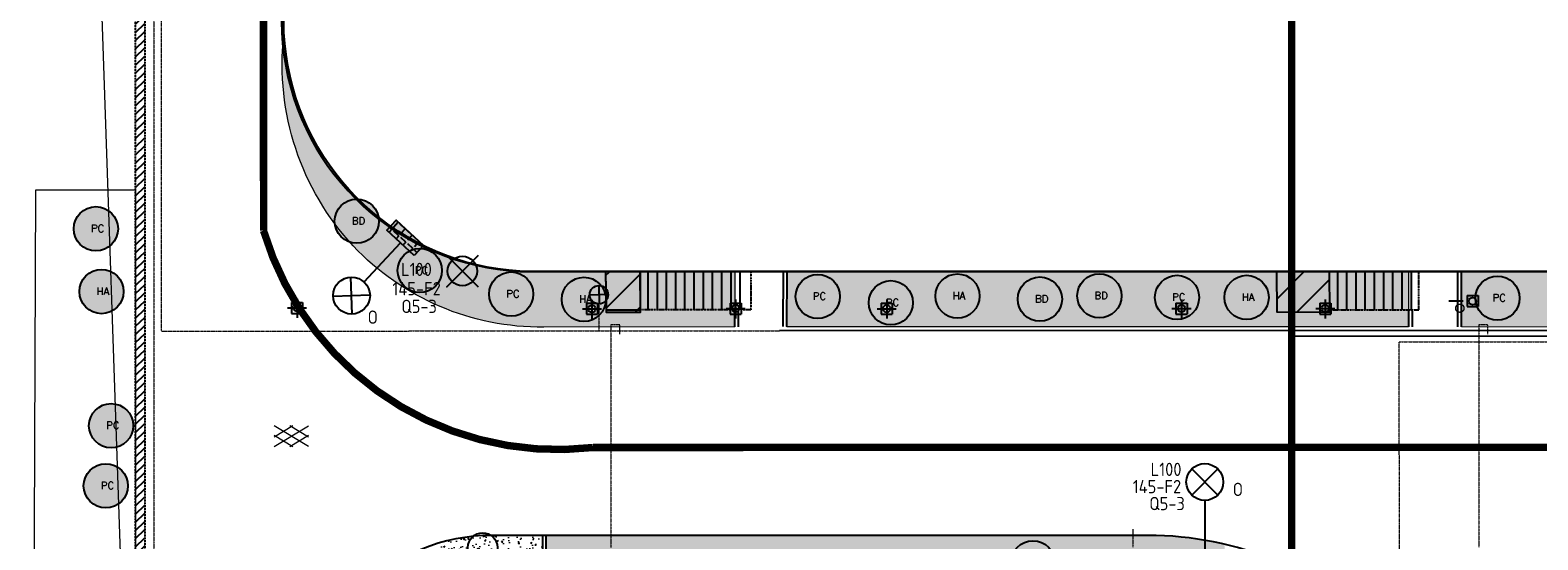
# Model space of a CAD drawing. Header units: metres. Extents: x -270273 to 328371, y -146885 to 591473.
# Tile 13 of 256: x -184661 to -143746, y -18408 to -4581. Entities that reach past the tile are written whole.
import ezdxf
from ezdxf.enums import TextEntityAlignment as Align
from ezdxf.lldxf.tags import DXFTag

# ---------------------------------------------------------------- set-up
doc = ezdxf.new("R2010")
doc.units = ezdxf.units.M
doc.header["$PDMODE"] = 1
for name, pattern in [('B1', [28, 8, -4, 8, -4, 0, -4]), ('DASHED', [19.049999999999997, 12.7, -6.35]), ('RI-AWZI_TERREINRIOLERING', [19.8, 6, -1.8, 2.4, -1.8, 1.8, -1.8, 2.4, -1.8]), ('STIPPELFIJN', [0.375, 0.25, -0.125])]:
    doc.linetypes.add(name, pattern=pattern)
doc.layers.get('0').update_dxf_attribs({"color": 151})
for name, color, linetype in [('B-ME-IE-VERLICHTING-G', 253, 'Continuous'), ('B-ME-RI-PUT-G', 253, 'Continuous'), ('B-ME-WA-HYDRANT-G', 253, 'Continuous'), ('B-XX-GR-SIERPLANTEN-G', 210, 'Continuous'), ('B-XX-OG-BEBOUWING-G', 1, 'Continuous'), ('B-XX-RI-AWZI_BEDRIJFSWATER-G_HDSR', 150, 'HDSR_Bedrijfswater'), ('B-XX-VH-KANTVERHARDING-G', 253, 'Continuous'), ('B-XX-VH-KANTVERHARDING-GN', 60, 'STIPPELFIJN')]:
    doc.layers.add(name, color=color, linetype=linetype)
doc.layers.add('B-XX-KL-ELEKTRA-G_HDSR', color=190, linetype='HDSR_Elektra', transparency=0.5)
for name, color, linetype, lineweight in [('B-XX-RI-AWZI_TERREINRIOLERING-G', 211, 'RI-AWZI_TERREINRIOLERING', 18), ('B-XX-VH-BETONPLAAT-V', 253, 'Continuous', 18), ('B-XX-VH-VERHARDING-V', 253, 'Continuous', 18)]:
    doc.layers.add(name, color=color, linetype=linetype, lineweight=lineweight)
doc.styles.add('100 ROMANS 2 MM KONINGSSTAL', font='romans.shx', dxfattribs={"height": 0.2})
doc.styles.add('BURO-018', font='Isocp.shx', dxfattribs={"height": 360})
doc.styles.add('ISO', font='Iso.shx', dxfattribs={"height": 50})
doc.styles.get("Standard").update_dxf_attribs({"font": 'iv-font.shx'})
tags = doc.linetypes.add('HDSR_Bedrijfswater', pattern='A,25,-2,["BW",Standard,S=1.5,R=0,X=0,Y=-0.75],-5', length=32).pattern_tags.tags
tags[6] = DXFTag(74, 10)
tags = doc.linetypes.add('HDSR_Elektra', pattern='A,25,-2,["E",Standard,S=1.5,R=0,X=0,Y=-0.75],-4', length=31).pattern_tags.tags
tags[6] = DXFTag(74, 10)
pattern_1 = [(45.01238424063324, (-169787.0595620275, -20063.82443594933), (-449.1098477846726, 448.9157433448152), [])]
pattern_2 = [(50.01238424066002, (-169787.0595620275, -20063.82443594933), (455.4702747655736, -39.7492668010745), [47.62499999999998, -523.8749999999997]), (355.0123842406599, (-169787.0595620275, -20063.82443594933), (-88.21030309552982, 477.6225520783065), [38.1, -419.1]), (100.46338424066, (-169749.1038451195, -20067.13685703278), (367.2616187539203, 437.8711118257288), [40.47499999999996, -445.2249999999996]), (46.19658424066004, (-169787.0870125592, -19936.82443892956), (677.7203045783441, -104.9593359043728), [71.43749999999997, -785.8124999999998]), (96.64798424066, (-169730.6103706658, -19945.57098191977), (593.3768723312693, 618.6921600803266), [60.71249999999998, -667.8374999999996]), (351.1963842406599, (-169787.0870125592, -19936.82443892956), (593.3778009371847, 618.6910652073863), [57.15000000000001, -628.6500000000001]), (21.01238424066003, (-169723.5801513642, -19968.56071293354), (379.0924513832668, -255.5818630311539), [47.62499999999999, -523.8749999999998]), (326.0123842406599, (-169723.5801513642, -19968.56071293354), (154.4055386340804, 460.5033001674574), [38.09999999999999, -419.1]), (71.46378424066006, (-169691.9892971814, -19989.85913515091), (533.4969462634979, 204.9224621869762), [40.47499999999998, -445.2249999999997]), (37.51238424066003, (-169787.0595620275, -20063.82443594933), (7.67581741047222, 211.3892612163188), [0, -414.02, 0, -425.4500000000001, 0, -420.6875000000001]), (7.512384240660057, (-169787.0595620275, -20063.82443594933), (166.9950183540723, 250.4875381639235), [0, -242.5700000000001, 0, -404.4950000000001, 0, -160.3375000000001]), (327.51238424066, (-169928.6645586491, -20063.85504329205), (338.9795756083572, -14.24859131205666), [0, -158.7499999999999, 0, -495.2999999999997, 0, -657.2249999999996]), (317.51238424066, (-169992.1645572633, -20063.8687685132), (370.309205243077, 63.64626983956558), [0, -206.3749999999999, 0, -328.9299999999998, 0, -466.7249999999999])]

# ---------------------------------------------------------------- blocks, each defined once
blk = doc.blocks.new('ASFALT')
at = {"layer": 'B-XX-VH-VERHARDING-V', "color": 251}
for p, q in [((0.04242424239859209, 0.2800000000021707), (-0.4666666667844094, -0.02545454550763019)), ((-0.4666666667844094, 0.0254545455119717), (0.04242424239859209, -0.2799999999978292)), ((0.4666666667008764, -0.02545454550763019), (-0.04242424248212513, 0.2800000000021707)), ((-0.04242424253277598, -0.2799999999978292), (0.4666666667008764, 0.0254545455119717))]:
    blk.add_line(p, q, dxfattribs=at)
for points in [[(0.4666666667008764, -0.2799999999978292), (-0.4666666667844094, 0.2800000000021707)], [(-0.4666666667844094, -0.2799999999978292), (0.4666666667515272, 0.2800000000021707)]]:
    blk.add_lwpolyline(points, dxfattribs=at)
blk = doc.blocks.new('zuhydrt1')
for p, q in [((-0.5, 0), (0.5, 0)), ((0, -0.5), (0, 0.5035136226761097))]:
    blk.add_line(p, q)
at = {"color": 15}
blk.add_line((0, -0.5), (0, -0.5), dxfattribs=at)
blk.add_line((0, -0.5), (0, -0.5), dxfattribs=at)
blk.add_circle((0, 0), 0.5)
blk = doc.blocks.new('E00525')
at = {"linetype": 'ByBlock'}
h = blk.add_hatch(dxfattribs=at)
h.set_pattern_fill('ANGLE', color=0, scale=0.18438609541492, style=0)
h.set_pattern_definition([(360, (-37.67331033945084, -34.01927211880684), (5.551115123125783e-17, 1.287936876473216), [0.9366813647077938, -0.3512555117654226]), (90, (-37.67331033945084, -34.01927211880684), (-1.287936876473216, 1.387778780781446e-16), [0.9366813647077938, -0.3512555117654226])])
edge = h.paths.add_edge_path()
edge.add_line((-2.522521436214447, 2.863310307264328), (2.522521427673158, 2.863310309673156))
edge.add_line((2.522521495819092, 2.863310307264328), (2.522521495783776, 1.000000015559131))
edge.add_line((2.522521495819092, 1.000000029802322), (-2.522521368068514, 1.000000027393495))
edge.add_line((-2.522521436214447, 1), (-2.522521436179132, 2.863310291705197))
h = blk.add_hatch(color=0, dxfattribs=at)
edge = h.paths.add_edge_path()
edge.add_line((-2.522521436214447, 2.863310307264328), (2.522521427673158, 2.863310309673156))
edge.add_line((2.522521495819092, 2.863310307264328), (2.522521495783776, 1.000000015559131))
edge.add_line((2.522521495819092, 1.000000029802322), (-2.522521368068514, 1.000000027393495))
edge.add_line((-2.522521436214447, 1), (-2.522521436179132, 2.863310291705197))
at = {"color": 0, "linetype": 'ByBlock'}
for p, q in [((-1.767766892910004, 14.38605433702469), (1.767767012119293, 10.85052046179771)), ((1.767766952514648, 14.38605433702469), (-1.767766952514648, 10.85052043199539)), ((5.960464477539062e-08, 10.0973382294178), (1.192092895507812e-07, 2.863310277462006))]:
    blk.add_line(p, q, dxfattribs=at)
blk.add_lwpolyline([(-2.522521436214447, 2.863310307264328), (2.522521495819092, 2.863310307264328), (2.522521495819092, 1.000000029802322), (-2.522521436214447, 1)], close=True, dxfattribs=at)
blk.add_circle((0, 12.61828738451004), 2.500000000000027, dxfattribs=at)
at = {"color": 0, "linetype": 'ByBlock', "style": 'BURO-018'}
for tag, p in [('E_GKAST', (5.960464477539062e-08, 20.61828738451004)), ('E_GROEP', (5.960464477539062e-08, 17.61828738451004)), ('E_SGROEP', (4.500000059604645, 17.61828738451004)), ('E_ARMCODE', (0, 12.61828738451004)), ('E_SLET', (4.500000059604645, 11.61828738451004))]:
    blk.add_attdef(tag, text='', height=1.8, dxfattribs=at).set_placement(p, align=Align.MIDDLE)
blk = doc.blocks.new('prunus laag')
at = {"layer": 'B-XX-GR-SIERPLANTEN-G'}
h = blk.add_hatch(color=116, dxfattribs=at)
edge = h.paths.add_edge_path()
edge.add_arc((0.0001206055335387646, 3.040137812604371e-05), 0.5999999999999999, -97.46987594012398, 262.530124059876)
at = {"layer": 'B-XX-GR-SIERPLANTEN-G', "color": 116}
blk.add_circle((0.0001206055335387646, 3.040137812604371e-05), 0.5999999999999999, dxfattribs=at)
at = {"layer": 'B-XX-GR-SIERPLANTEN-G', "color": 7, "insert": (-0.1321034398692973, 0.1095093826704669), "char_height": 0.2, "attachment_point": 1, "style": '100 ROMANS 2 MM KONINGSSTAL'}
blk.add_mtext_dynamic_manual_height_columns('PG', width=1.245724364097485, gutter_width=1, heights=[0], dxfattribs=at)
blk = doc.blocks.new('prunus hoog')
at = {"layer": 'B-XX-GR-SIERPLANTEN-G'}
h = blk.add_hatch(color=116, dxfattribs=at)
edge = h.paths.add_edge_path()
edge.add_arc((0.1290207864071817, 0.09271549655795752), 0.5999999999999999, -97.46987594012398, 262.530124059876)
at = {"layer": 'B-XX-GR-SIERPLANTEN-G', "color": 116}
blk.add_circle((0.1290207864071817, 0.09271549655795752), 0.5999999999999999, dxfattribs=at)
at = {"layer": 'B-XX-GR-SIERPLANTEN-G', "color": 7, "insert": (-0.003203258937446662, 0.2021944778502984), "char_height": 0.2, "attachment_point": 1, "style": '100 ROMANS 2 MM KONINGSSTAL'}
blk.add_mtext_dynamic_manual_height_columns('PC', width=1.245724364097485, gutter_width=1, heights=[0], dxfattribs=at)
blk = doc.blocks.new('buddleja')
at = {"layer": 'B-XX-GR-SIERPLANTEN-G'}
h = blk.add_hatch(color=150, dxfattribs=at)
edge = h.paths.add_edge_path()
edge.add_arc((1.891316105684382e-05, -0.0001682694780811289), 0.5999999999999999, 0, 360)
at = {"layer": 'B-XX-GR-SIERPLANTEN-G', "color": 150}
blk.add_circle((1.891316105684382e-05, -0.0001682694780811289), 0.5999999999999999, dxfattribs=at)
at = {"layer": 'B-XX-GR-SIERPLANTEN-G', "color": 7, "insert": (-0.1322051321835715, 0.1093107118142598), "char_height": 0.2, "attachment_point": 1, "style": '100 ROMANS 2 MM KONINGSSTAL'}
blk.add_mtext_dynamic_manual_height_columns('BD', width=1.245724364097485, gutter_width=1, heights=[0], dxfattribs=at)
blk = doc.blocks.new('hydrangea')
at = {"layer": 'B-XX-GR-SIERPLANTEN-G'}
h = blk.add_hatch(color=254, dxfattribs=at)
edge = h.paths.add_edge_path()
edge.add_arc((0.000114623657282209, -1.335320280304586e-05), 0.5999999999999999, -97.46987594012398, 262.530124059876)
at = {"layer": 'B-XX-GR-SIERPLANTEN-G', "color": 7}
blk.add_circle((0.000114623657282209, -1.335320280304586e-05), 0.5999999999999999, dxfattribs=at)
at = {"layer": 'B-XX-GR-SIERPLANTEN-G', "color": 7, "insert": (-0.1321094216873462, 0.1094656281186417), "char_height": 0.2, "attachment_point": 1, "style": '100 ROMANS 2 MM KONINGSSTAL'}
blk.add_mtext_dynamic_manual_height_columns('HA', width=1.245724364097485, gutter_width=1, heights=[0], dxfattribs=at)
blk = doc.blocks.new('RONDJEPUNT', base_point=(5, 0))
blk.add_circle((5, 0), 0.45)
blk.add_point((5, 0))
blk = doc.blocks.new('45')
blk.add_blockref('RONDJEPUNT', (0, 0))
at = {"style": 'ISO'}
blk.add_attdef('45', (0.6000000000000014, 0), '', height=0.9, dxfattribs=at)

msp = doc.modelspace()

# ---------------------------------------------------------------- hatches: boundary and pattern name
at = {"layer": 'B-XX-OG-BEBOUWING-G'}
h = msp.add_hatch(dxfattribs=at)
h.set_pattern_fill('ANSI31', color=256, scale=200, angle=-97.45749169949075, style=0)
h.set_pattern_definition(pattern_1)
h.paths.add_polyline_path([(-168101.3770872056, -11141.84751158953), (-168103.546124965, -11141.84751653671), (-169043.7950603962, -11141.84958255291), (-169036.3857894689, -11822.45865291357, -0.02952136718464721), (-169032.1945439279, -11893.1240555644, -0.02418267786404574), (-169034.985790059, -11951.06136339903), (-169031.8085291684, -12242.92172396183), (-168101.3610816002, -12242.72061163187)])
h = msp.add_hatch(dxfattribs=at)
h.set_pattern_fill('ANSI31', color=256, scale=200, angle=-97.45749169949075, style=0)
h.set_pattern_definition(pattern_1)
h.paths.add_polyline_path([(-150835.8803221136, -11141.8095716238), (-150825.3075315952, -12234.00975394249), (-149388.1257007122, -12238.6758248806), (-149400.4285474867, -11141.80641716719)])
at = {"layer": 'B-XX-VH-KANTVERHARDING-GN'}
h = msp.add_hatch(dxfattribs=at)
h.set_pattern_fill('ANSI31', color=256, scale=50.00000000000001, angle=-97.45749169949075, style=0)
h.set_pattern_definition([(44.22691214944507, (-138342.1018320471, -50290.31287479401), (-110.7284048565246, 113.7575617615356), [])])
h.paths.add_polyline_path([(-181542.3742047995, -44606.07390320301), (-181792.3741988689, -44606.12793946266), (-181805.4566650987, 15919.99761116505), (-181555.4566709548, 15920.05164772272)])
at = {"layer": 'B-XX-VH-VERHARDING-V'}
h = msp.add_hatch(dxfattribs=at)
h.set_pattern_fill('AR-CONC', color=256, scale=2.499999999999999, angle=-97.45749169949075, style=0)
h.set_pattern_definition(pattern_2)
edge = h.paths.add_edge_path()
edge.add_arc((-170953.7499189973, -4293.855442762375), 6839.457102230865, 183.7362536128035, 269.0389209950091)
edge.add_line((-171068.4695446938, -11132.35036933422), (-165540.343339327, -11132.33837098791))
edge.add_line((-165540.3433393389, -11132.33837103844), (-165539.2894207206, -12627.00269443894))
edge.add_line((-165539.289420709, -12627.00269430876), (-170720.0572303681, -12638.04703027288))
edge.add_arc((-170791.1375108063, -5634.265880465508), 7004.14183196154, 223.2357984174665, 270.58146594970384, ccw=False)
edge.add_arc((-170599.3002700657, -5520.84898018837), 7221.758684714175, 173.789116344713, 222.8487850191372, ccw=False)
h = msp.add_hatch(dxfattribs=at)
h.set_pattern_fill('AR-CONC', color=256, scale=2.499999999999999, angle=-97.45749169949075, style=0)
h.set_pattern_definition(pattern_2)
h.paths.add_polyline_path([(-164114.6419334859, -11132.33523786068), (-147254.7999409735, -11128.69105440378), (-147254.4764500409, -12625.3243304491), (-164122.4463485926, -12628.97027093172)])
h = msp.add_hatch(dxfattribs=at)
h.set_pattern_fill('AR-CONC', color=256, scale=2.499999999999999, angle=-97.45749169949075, style=0)
h.set_pattern_definition(pattern_2)
h.paths.add_polyline_path([(-145819.0888745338, -11132.29503440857), (-141302.3695022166, -11131.31876462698), (-141302.1846797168, -11986.40149623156), (-131112.9257559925, -11984.19913101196), (-131113.1098984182, -11132.26271873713), (-126074.7742693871, -11119.49337530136), (-126074.4428931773, -12652.60800254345), (-145818.7657666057, -12627.15549600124)])
h = msp.add_hatch(dxfattribs=at)
h.set_pattern_fill('AR-CONC', color=256, scale=2.499999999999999, angle=-97.45749169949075, style=0)
h.set_pattern_definition(pattern_2)
edge = h.paths.add_edge_path(flags=17)
edge.add_line((-177136.1416390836, -23304.85465496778), (-177127.0701828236, -25913.37883018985))
edge.add_line((-177127.0701827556, -25913.37883013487), (-170755.7955258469, -25912.0017060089))
edge.add_line((-170755.7955258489, -25912.00170600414), (-170757.4435063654, -18287.60804543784))
edge.add_line((-170757.4435063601, -18287.608045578), (-172125.6510879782, -18287.47772703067))
edge.add_arc((-172126.1296399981, -23311.77115869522), 5024.293454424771, 89.99454271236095, 134.9241499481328)
edge.add_arc((-172160.2724728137, -23277.53780698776), 4975.944148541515, 134.9241499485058, 180.3145429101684)
h = msp.add_hatch(dxfattribs=at)
h.set_pattern_fill('AR-CONC', color=256, scale=2.499999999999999, angle=-97.45749169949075, style=0)
h.set_pattern_definition(pattern_2)
h.paths.add_polyline_path([(-169787.0595620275, -20063.82443594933), (-153607.0599399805, -20060.3271971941), (-153605.4577052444, -27473.07835972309), (-152242.3525111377, -27472.78373020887), (-152242.5473343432, -26571.43269610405), (-152244.2843296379, -18535.21191167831, 0.05897686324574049), (-154324.79069601, -18288.79567664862), (-170657.4435087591, -18287.58643102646), (-170657.1267063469, -19753.27469736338, -0.1424682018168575), (-170656.8669296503, -20955.13376712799), (-170655.7955281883, -25911.98009157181), (-170655.6009969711, -26811.98007059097), (-169785.6010173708, -26811.79202371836)])

# ---------------------------------------------------------------- linework, layer by layer
at = {"layer": 'B-ME-IE-VERLICHTING-G'}
msp.add_lwpolyline([(-172506.9089293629, -10692.40779203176), (-173355.2469177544, -11540.31126374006), (-172931.0779235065, -11116.35952812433), (-173355.029659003, -10692.19053375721), (-172507.1261878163, -11540.52852231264)], dxfattribs=at)
msp.add_circle((-172931.0779233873, -11116.35952806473), 399.8079595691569, dxfattribs=at)
at = {"layer": 'B-ME-RI-PUT-G'}
for p, q in [((-145666.2448862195, -11781.92723846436), (-145366.2449007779, -11781.83390945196)), ((-145666.2448862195, -11781.92723846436), (-145666.1515572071, -12081.92722398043)), ((-145366.2449007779, -11781.83390945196), (-145366.1515717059, -12081.83389490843)), ((-177674.3742527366, -12116.81446701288), (-177157.9102777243, -12116.65379679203)), ((-177566.1889226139, -11966.78080379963), (-177266.1889371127, -11966.68747490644)), ((-177566.1889226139, -11966.78080379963), (-177566.0955935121, -12266.7807892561)), ((-177566.0955935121, -12266.7807892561), (-177266.0956079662, -12266.68746030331)), ((-177416.2187751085, -11870.79814392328), (-177416.0581049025, -12387.26211893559)), ((-177416.1180687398, -12194.51212829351), (-177416.1422652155, -12116.73413211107)), ((-177266.1889371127, -11966.68747490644), (-177266.0956079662, -12266.68746030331)), ((-169674.3668405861, -12139.39610224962), (-169157.9028654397, -12139.23543208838)), ((-169566.1815103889, -11989.36243885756), (-169266.1815247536, -11989.26910990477)), ((-169566.1815103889, -11989.36243885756), (-169566.0881812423, -12289.36242437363)), ((-169416.2113628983, -11893.3797789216), (-169416.0506926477, -12409.84375417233)), ((-169266.1815247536, -11989.26910990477), (-169266.0881958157, -12289.26909536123)), ((-165774.3724226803, -12133.70373344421), (-165257.9084476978, -12133.54306322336)), ((-165666.1870924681, -11983.67007011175), (-165366.1871069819, -11983.57674109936)), ((-165666.1870924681, -11983.67007011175), (-165666.0937635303, -12283.67005550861)), ((-165516.2169450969, -11887.6874101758), (-165516.0562749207, -12404.15138524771)), ((-165366.1871069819, -11983.57674109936), (-165366.0937781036, -12283.57672661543)), ((-161674.3672277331, -12136.90732896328), (-161157.9032527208, -12136.74665868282)), ((-161566.1818973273, -11986.87366569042), (-161266.1819119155, -11986.78033661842)), ((-161566.1818973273, -11986.87366569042), (-161566.0885684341, -12286.87365108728)), ((-161416.2117500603, -11890.89100569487), (-161416.0510798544, -12407.35498076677)), ((-161266.1819119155, -11986.78033661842), (-161266.0885829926, -12286.78032213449)), ((-153674.3676149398, -12134.41855573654), (-153157.9036399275, -12134.25788539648)), ((-153566.1822845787, -11984.38489234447), (-153266.182299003, -11984.29156333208)), ((-153566.1822845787, -11984.38489234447), (-153566.0889556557, -12284.38487780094)), ((-153416.212137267, -11888.40223252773), (-153416.051467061, -12404.86620742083)), ((-153266.182299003, -11984.29156333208), (-153266.0889702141, -12284.29154884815)), ((-149774.3718036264, -12133.20528000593), (-149257.9078286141, -12133.04460978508)), ((-149666.1864732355, -11983.17161661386), (-149366.1864878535, -11983.07828760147)), ((-149666.1864732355, -11983.17161661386), (-149666.0931443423, -12283.17160212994)), ((-149516.216325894, -11887.18895679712), (-149516.0556555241, -12403.65293180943)), ((-149366.1864878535, -11983.07828760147), (-149366.0931587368, -12283.07827311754)), ((-145774.4302164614, -11931.96090179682), (-146157.966220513, -11931.99476283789)), ((-145666.1515572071, -12081.92722398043), (-145366.1515717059, -12081.83389490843)), ((-169566.0881812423, -12289.36242437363), (-169266.0881958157, -12289.26909536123)), ((-165666.0937635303, -12283.67005550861), (-165366.0937781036, -12283.57672661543)), ((-161566.0885684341, -12286.87365108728), (-161266.0885829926, -12286.78032213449)), ((-153566.0889556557, -12284.38487780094), (-153266.0889702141, -12284.29154884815)), ((-149666.0931443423, -12283.17160212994), (-149366.0931587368, -12283.07827311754))]:
    msp.add_line(p, q, dxfattribs=at)
for centre, radius in [((-145516.1982289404, -11931.88056671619), 100), ((-177416.1422652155, -12116.73413211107), 100), ((-169416.1348530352, -12139.31576699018), 100), ((-165516.1404352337, -12133.62339836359), 100), ((-161416.1352401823, -12136.82699382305), 100), ((-153416.1356272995, -12134.3382204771), 100), ((-149516.1398160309, -12133.1249448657), 100), ((-172380.3369482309, -18615.2892640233), 400.0000000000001)]:
    msp.add_circle(centre, radius, dxfattribs=at)
at = {"layer": 'B-XX-KL-ELEKTRA-G_HDSR', "linetype": 'DASHED', "const_width": 199.9999999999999}
for points in [[(-150433.6201080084, 18407.75394201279), (-150426.1915542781, -15899.15320706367)], [(-178327.4626862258, -10021.26760566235), (-178332.4405234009, 13008.73185628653)], [(-150426.1915542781, -15899.15320706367), (-150421.6987166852, -36648.19587528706), (-153895.1057693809, -36648.94797992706)]]:
    msp.add_lwpolyline(points, dxfattribs=at)
msp.add_lwpolyline([(-178327.4626862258, -10021.26760566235, 0.3636847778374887), (-169386.1911112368, -15903.25133109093)], format="xyb", dxfattribs=at)
msp.add_lwpolyline([(34285.42339852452, -15859.22857123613), (-169386.1911113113, -15903.25133103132)], close=True, dxfattribs=at)
at = {"layer": 'B-XX-OG-BEBOUWING-G'}
msp.add_lwpolyline([(-113360.5657008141, -16.60586649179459, -0.3475237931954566), (-125662.1682684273, -11116.96316969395), (-129603.7908200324, -11132.25940221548), (-128156.0386089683, -11132.25622087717), (-129603.7908200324, -11132.25940221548), (-129603.7908200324, -11132.25940221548), (-131113.1098982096, -11132.26271873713), (-131112.9257559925, -11984.19913101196), (-141302.1846797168, -11986.40149623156), (-141302.3692932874, -11132.28510910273), (-146840.975457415, -11132.29728001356), (-146840.9754573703, -11132.29728001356), (-149400.4306017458, -11132.30290430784), (-149400.4306017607, -11132.30290418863), (-150835.8823762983, -11132.30605858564), (-150835.8823762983, -11132.30605858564), (-168103.548179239, -11132.34400337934), (-168101.3791415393, -11132.34399873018), (-169044.2841425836, -11132.34607058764), (-169044.2841425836, -11132.34607058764), (-171068.4695446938, -11132.35036933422, -0.8211431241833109), (-173467.5237611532, 2023.843006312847)], format="xyb", dxfattribs=at)
for points in [[(-171068.4410806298, -11132.35051852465), (-169044.2841424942, -11132.34607058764), (-169032.5416868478, -12166.25971275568), (-168101.3768617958, -12169.71396112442), (-168103.5481792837, -11132.34400343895)], [(-169044.2841425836, -11132.34607058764), (-168103.548179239, -11132.34400337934)], [(-169043.7971147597, -11132.34606963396), (-169031.8105834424, -12233.41821098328), (-168101.3631359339, -12233.21709877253), (-168101.3791414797, -11132.34399873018), (-169043.7971147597, -11132.34606963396)], [(-168103.5481792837, -11132.34400343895), (-150835.8823762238, -11132.30605864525)], [(-167889.9855498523, -12168.95905816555), (-167890.2109272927, -11126.24846160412)], [(-167639.9811661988, -12168.90502083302), (-167640.2065436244, -11126.19442421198)], [(-167390.0030712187, -12168.85098904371), (-167390.2284487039, -11126.14039248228)], [(-167139.9986875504, -12168.79695171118), (-167140.2240650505, -11126.08635497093)], [(-166889.9943039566, -12168.74291425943), (-166890.2196814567, -11126.032317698)], [(-166640.0162091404, -12168.68888252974), (-166640.2415865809, -11125.9782859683)], [(-166390.0118252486, -12168.6348451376), (-166390.2372027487, -11125.92424845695)], [(-166140.0074416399, -12168.58080780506), (-166140.2328191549, -11125.87021106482)], [(-165890.0293466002, -12168.52677613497), (-165890.2547241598, -11125.81617939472)], [(-165640.0249628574, -12168.47273862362), (-165640.2503403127, -11125.76214206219)], [(-165390.0205793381, -12168.41870123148), (-165390.2459567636, -11125.70810472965)], [(-164222.4228090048, -12624.19540446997), (-164214.6432941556, -11132.33545786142)], [(-164122.4241687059, -12624.71686154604), (-164114.6446537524, -11132.85691481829)], [(-150836.3694042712, -11132.30605971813), (-149400.4306017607, -11132.30290418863)], [(-150835.8823762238, -11132.30605864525), (-150825.3095858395, -12224.50624096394), (-149388.1277549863, -12229.17231202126), (-149400.4306017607, -11132.30290430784), (-129031.9623564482, -11132.25814563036)], [(-150835.8823762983, -11132.30605858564), (-150825.3095858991, -12224.50624084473), (-149388.127755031, -12229.17231190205), (-149400.4306017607, -11132.30290418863), (-150835.8823762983, -11132.30605858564)], [(-149177.4694743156, -12164.91442668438), (-149177.6948518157, -11122.20383006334)], [(-148927.4650906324, -12164.86038947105), (-148927.6904681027, -11122.14979285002)], [(-148677.4869956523, -12164.80635768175), (-148677.7123730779, -11122.09576106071)], [(-148427.4826119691, -12164.75232028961), (-148427.7079894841, -11122.04172366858)], [(-148177.4782284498, -12164.69828277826), (-148177.7036059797, -11121.98768633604)], [(-147927.5001336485, -12164.64425110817), (-147927.7255111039, -11121.93365460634)], [(-147677.4957497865, -12164.59021389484), (-147677.7211271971, -11121.87961727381)], [(-147427.4913661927, -12164.5361764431), (-147427.7167436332, -11121.82557982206)], [(-147177.5132710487, -12164.48214477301), (-147177.7386486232, -11121.77154803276)], [(-145918.7657641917, -12627.17711055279), (-145919.0888767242, -11132.2952542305)], [(-145818.7657666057, -12627.15549594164), (-145819.0888791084, -11132.27363955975)], [(-165539.2894208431, -12627.00269442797), (-165539.6127558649, -12168.4497961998)], [(-165439.2895572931, -12626.78951507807), (-165439.6122586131, -12168.42818146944)], [(-147254.5760558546, -12164.49756264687), (-147254.4764154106, -12625.48465639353)], [(-147154.5760581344, -12164.47594809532), (-147154.4764177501, -12625.46304166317)]]:
    msp.add_lwpolyline(points, dxfattribs=at)
at = {"layer": 'B-XX-OG-BEBOUWING-G', "linetype": 'B1', "ltscale": 0.1}
for points in [[(-165102.5000225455, -11132.33740866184), (-165104.8554746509, -12168.35582530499), (-168101.3640694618, -12169.00350797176)], [(-149388.8479940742, -12164.95887649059), (-146977.6888015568, -12164.43771463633), (-146977.9118943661, -11132.2975808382)]]:
    msp.add_lwpolyline(points, dxfattribs=at)
at = {"layer": 'B-XX-OG-BEBOUWING-G'}
msp.add_arc((-171032.805046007, -4329.014393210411), 6803.429455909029, 110.9692203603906, 269.699884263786, dxfattribs=at)
at = {"layer": 'B-XX-RI-AWZI_BEDRIJFSWATER-G_HDSR'}
msp.add_lwpolyline([(-79325.40895909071, -12721.87961220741), (-164322.2355030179, -12740.25131756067)], dxfattribs=at)
at = {"layer": 'B-XX-RI-AWZI_BEDRIJFSWATER-G_HDSR', "flags": 128}
msp.add_lwpolyline([(-8127.962092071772, -12812.62385630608), (-131675.6219156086, -12883.19489341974), (-150444.7430806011, -12887.25175976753), (-150443.1247386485, -20374.52235335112), (-150438.4747405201, -41887.77223044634), (-152426.5821863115, -41888.20195156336)], dxfattribs=at)
at = {"layer": 'B-XX-RI-AWZI_TERREINRIOLERING-G'}
for points in [[(-181313.4421580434, 17554.37306696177), (-181305.3514927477, -19877.14836984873)], [(-170378.258761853, 16884.131121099), (-181112.4185832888, 12818.8207808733), (-181106.8933137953, -12743.87925040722), (-164322.2355030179, -12740.25131756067)], [(-169224.6804605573, -11760.44197618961), (-169224.4684498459, -12741.31091451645)], [(-168656.8667288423, -12829.17064553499), (-168656.9207652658, -12579.17065143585), (-168906.920759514, -12579.22468799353), (-168905.2896059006, -18614.15715807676)], [(-145100.7962858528, -12824.07910037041), (-145100.8503223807, -12574.07910621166), (-145350.8503165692, -12574.13314270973), (-145349.2197653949, -18606.82894325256)], [(-147502.1198966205, -27467.02143710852), (-147505.2389679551, -13036.61640173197), (-132822.8806330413, -13033.44287204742)], [(-154738.0008734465, -18118.33768719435), (-154737.8724750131, -18609.74972170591)]]:
    msp.add_lwpolyline(points, dxfattribs=at)
at = {"layer": 'B-XX-VH-BETONPLAAT-V'}
msp.add_line((-179383.2662401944, -102536.2683560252), (-183305.3269149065, 13585.64060229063), dxfattribs=at)
at = {"layer": 'B-XX-VH-KANTVERHARDING-G'}
msp.add_lwpolyline([(-146183.3760420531, -27472.44534802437), (-145460.4403031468, -27469.96456259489, 0.4264570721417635), (-154324.79069601, -18288.79567664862), (-172125.6510879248, -18287.47772699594), (-172125.6510879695, -18287.47772705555, 0.4158503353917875), (-177136.1416390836, -23304.85465496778), (-177123.9403268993, -26813.37817472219)], format="xyb", dxfattribs=at)
msp.add_lwpolyline([(-170655.7955281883, -25911.98009163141), (-170657.4435087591, -18287.58643102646), (-170757.4435063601, -18287.6080455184), (-170755.795525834, -25912.00170612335)], dxfattribs=at)
at = {"layer": 'B-XX-VH-KANTVERHARDING-GN'}
msp.add_lwpolyline([(-181542.3742047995, -44606.07390320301), (-181792.3741988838, -44606.12793940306), (-181805.4566651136, 15919.99761128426), (-181555.4566709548, 15920.05164772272), (-181542.3742046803, -44606.07390314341)], dxfattribs=at)
at = {"layer": 'B-XX-VH-VERHARDING-V'}
msp.add_lwpolyline([(-177778.6703435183, -4739.539919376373, 0.3903998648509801), (-171068.4695446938, -11132.35036933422), (-165540.3433393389, -11132.33837097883), (-165539.289420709, -12627.00269430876), (-170720.0572303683, -12638.0470302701, -0.2095743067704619), (-175893.9404639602, -10432.12006980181, -0.2173939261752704), (-177778.6703435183, -4739.539919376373, -1.14980637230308)], format="xyb", dxfattribs=at)
for points in [[(-184660.6819824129, -48113.50836241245), (-184507.8759584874, -8911.89036142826), (-181800.0887725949, -8914.596337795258), (-181792.3741987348, -44606.12793952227), (-181791.616227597, -48112.88822591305), (-184660.6819824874, -48113.50836241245)], [(-164114.6419334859, -11132.33523786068), (-147254.7999409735, -11128.69105440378), (-147254.4764500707, -12625.32433050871), (-164122.4463485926, -12628.97027093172), (-164114.6418640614, -11132.33523797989)], [(-145819.0888745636, -11132.29503446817), (-141302.3695022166, -11131.31876462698), (-141302.1846797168, -11986.40149623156), (-131112.9257559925, -11984.19913101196), (-131113.1098984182, -11132.26271885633), (-126074.7742693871, -11119.49337530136), (-126074.4428931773, -12652.60800254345), (-145818.7657666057, -12627.15549594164), (-145819.0888314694, -11132.29503440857)]]:
    msp.add_lwpolyline(points, dxfattribs=at)

# ---------------------------------------------------------------- block references
at = {"layer": 'B-ME-IE-VERLICHTING-G'}
ref = msp.add_blockref('E00525', (-174223.4556749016, -9930.766471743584), dxfattribs=dict(at, xscale=199.9999999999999, yscale=199.9999999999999, zscale=199.9999999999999, rotation=137.2047958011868))
ref.add_attrib('E_SGROEP', 'Q5-3', dxfattribs={"layer": '0', "color": 1, "linetype": 'ByBlock', "height": 359.9999999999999, "rotation": 0.01238368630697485, "style": 'BURO-018'}).set_placement((-174105.2715076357, -12074.29263502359), align=Align.MIDDLE)
ref.add_attrib('E_GKAST', 'L100', dxfattribs={"layer": '0', "color": 1, "linetype": 'ByBlock', "height": 359.9999999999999, "rotation": 0.01238368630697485, "style": 'BURO-018'}).set_placement((-174177.4534438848, -11070.99692577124), align=Align.MIDDLE)
ref.add_attrib('E_GROEP', '145-F2', dxfattribs={"layer": '0', "color": 1, "linetype": 'ByBlock', "height": 359.9999999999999, "rotation": 0.01238368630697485, "style": 'BURO-018'}).set_placement((-174174.079102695, -11594.15660655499), align=Align.MIDDLE)
ref.add_attrib('E_SLET', 'O', dxfattribs={"layer": '0', "color": 1, "linetype": 'ByBlock', "height": 359.9999999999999, "rotation": 0.01238368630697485, "style": 'BURO-018'}).set_placement((-175363.3889434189, -12365.91751903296), align=Align.MIDDLE)
ref = msp.add_blockref('E00525', (-152784.9770913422, -19362.64490997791), dxfattribs=dict(at, xscale=199.9999999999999, yscale=199.9999999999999, zscale=199.9999999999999, rotation=0.01240638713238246))
ref.add_attrib('E_SGROEP', 'Q5-3', dxfattribs={"layer": '0', "color": 1, "linetype": 'ByBlock', "height": 359.9999999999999, "rotation": 0.01240505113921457, "style": 'BURO-018'}).set_placement((-153807.9845405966, -17422.70592522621), align=Align.MIDDLE)
ref.add_attrib('E_GKAST', 'L100', dxfattribs={"layer": '0', "color": 1, "linetype": 'ByBlock', "height": 359.9999999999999, "rotation": 0.01240505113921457, "style": 'BURO-018'}).set_placement((-153835.1108443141, -16496.50104546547), align=Align.MIDDLE)
ref.add_attrib('E_GROEP', '145-F2', dxfattribs={"layer": '0', "color": 1, "linetype": 'ByBlock', "height": 359.9999999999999, "rotation": 0.01240505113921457, "style": 'BURO-018'}).set_placement((-154082.3628777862, -16963.28011536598), align=Align.MIDDLE)
ref.add_attrib('E_SLET', 'O', dxfattribs={"layer": '0', "color": 1, "linetype": 'ByBlock', "height": 359.9999999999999, "rotation": 0.01240505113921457, "style": 'BURO-018'}).set_placement((-151885.4802473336, -17038.79260838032), align=Align.MIDDLE)
at = {"layer": 'B-ME-WA-HYDRANT-G', "xscale": 500.0000000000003, "yscale": 500.0000000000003, "zscale": 500.0000000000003, "rotation": 181.447824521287}
msp.add_blockref('zuhydrt1', (-169224.6804607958, -11760.44197624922), dxfattribs=at)
at = {"layer": 'B-XX-GR-SIERPLANTEN-G', "xscale": 1000, "yscale": 1000, "zscale": 1000, "rotation": 0.01238424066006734}
for name, p in [('prunus hoog', (-183004.8947950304, -10061.75429058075)), ('buddleja', (-175797.4482967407, -9761.940188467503)), ('prunus hoog', (-174216.9696681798, -11194.27253365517)), ('hydrangea', (-182725.6656842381, -11673.00465232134)), ('prunus hoog', (-171734.8438904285, -11832.85273623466)), ('hydrangea', (-169632.3112107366, -11883.73690152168)), ('prunus hoog', (-163417.0605342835, -11899.71271657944)), ('prunus hoog', (-161434.3632032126, -12067.93341833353)), ('hydrangea', (-159493.9460070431, -11793.45842331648)), ('buddleja', (-157258.1602247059, -11877.30010604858)), ('buddleja', (-155645.117317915, -11788.70296156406)), ('prunus hoog', (-153667.0294449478, -11924.69257611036)), ('hydrangea', (-151648.5313106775, -11830.42060893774)), ('prunus hoog', (-144969.371239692, -11944.15071439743)), ('prunus hoog', (-182593.6828200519, -15403.61902481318)), ('prunus hoog', (-182738.7097398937, -17036.39388048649)), ('prunus laag', (-157446.7470930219, -19033.77663493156))]:
    msp.add_blockref(name, p, dxfattribs=at)
at = {"layer": 'B-XX-RI-AWZI_TERREINRIOLERING-G', "xscale": 249.9999999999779, "yscale": 249.9999999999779, "zscale": 249.9999999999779, "rotation": 183.7403639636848}
msp.add_blockref('45', (-145862.6634983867, -12124.0497789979), dxfattribs=at)
at = {"layer": 'B-XX-VH-VERHARDING-V', "xscale": 1000, "yscale": 1000, "zscale": 1000, "rotation": 0.01238424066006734}
msp.add_blockref('ASFALT', (-177574.3386882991, -15597.37519776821), dxfattribs=at)

doc.saveas('drawing.dxf')
